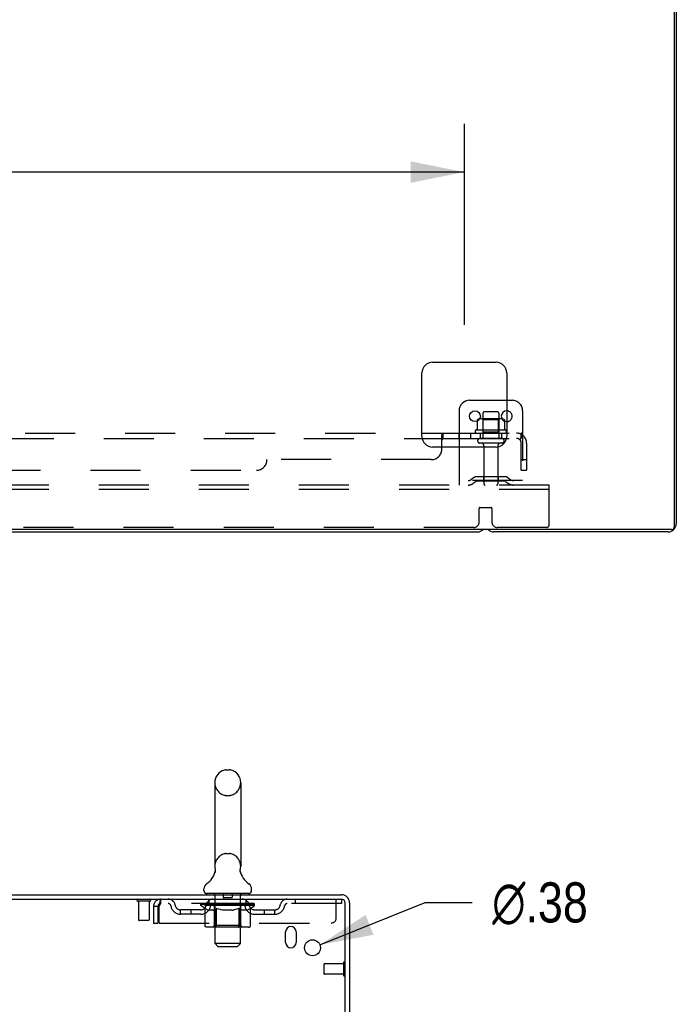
# Model space of a CAD drawing. Header units: inches. Extents: x 0 to 215, y 0 to 139.
# Tile 52 of 114: x 36 to 52, y 92 to 116. Entities that reach past the tile are written whole.
import ezdxf

# ---------------------------------------------------------------- set-up
doc = ezdxf.new("R2010")
doc.units = ezdxf.units.IN
doc.header["$LTSCALE"] = 11.804375
doc.header["$MEASUREMENT"] = 0
doc.linetypes.add('HIDDEN', pattern=[0.2, 0.1, -0.1])
doc.layers.get('0').update_dxf_attribs({"linetype": 'CONTINUOUS'})
for name, color, linetype in [('DEFAULT_2', 8, 'HIDDEN'), ('DIMENSIONS', 7, 'CONTINUOUS'), ('SUBPANEL', 7, 'CONTINUOUS')]:
    doc.layers.add(name, color=color, linetype=linetype)
doc.styles.get("Standard").update_dxf_attribs({"font": 'arial.ttf'})
doc.styles.add('TEXTSTYLE_1', font='gdt', dxfattribs={"width": 0.8})
doc.dimstyles.new('DIMSTYLE_1', dxfattribs={"dimtxt": 0.946875, "dimasz": 1.2625, "dimexe": 0.09, "dimexo": 0.07, "dimgap": 0.0375, "dimtad": 0, "dimtih": 1, "dimtoh": 1, "dimzin": 4, "dimdsep": 46, "dimtxsty": 'Standard', "dimblk": '_FILLED', "dimblk1": '_FILLED', "dimblk2": '_FILLED', "dimcen": 0.09, "dimadec": 3, "dimazin": 1, "dimtfac": 1, "dimtdec": 3, "dimtofl": 0, "dimtmove": 0, "dimatfit": 3, "dimldrblk": '_FILLED', "dimfxl": 0, "dimtolj": 1, "dimtzin": 4, "dimarcsym": 0})
doc.dimstyles.new('DIMSTYLE_2', dxfattribs={"dimtxt": 0.946875, "dimasz": 1.2625, "dimexe": 0.09, "dimexo": 0.07, "dimgap": 0.09, "dimtad": 0, "dimtih": 1, "dimtoh": 1, "dimzin": 4, "dimdsep": 46, "dimtxsty": 'Standard', "dimblk": '_FILLED', "dimblk1": '_FILLED', "dimblk2": '_FILLED', "dimcen": 0.09, "dimadec": 3, "dimazin": 1, "dimtfac": 1, "dimtdec": 3, "dimtofl": 0, "dimtmove": 0, "dimatfit": 1, "dimldrblk": '_FILLED', "dimfxl": 0, "dimtolj": 1, "dimtzin": 4, "dimarcsym": 0})

# ---------------------------------------------------------------- blocks, each defined once
blk = doc.blocks.new('_FILLED')
at = {"color": 0, "linetype": 'ByBlock'}
blk.add_solid([(0, 0), (-1, 0.2), (-1, -0.2)], dxfattribs=at)
blk = doc.blocks.new('*D12')
at = {"layer": 'DIMENSIONS', "color": 2, "linetype": 'Continuous'}
for p, q in [((16.702, 108.446), (16.702, 113.186)), ((46.952, 108.446), (46.952, 113.186)), ((16.702, 112.05), (29.699, 112.05)), ((46.952, 112.05), (33.955, 112.05))]:
    blk.add_line(p, q, dxfattribs=at)
at = {"layer": 'DIMENSIONS', "color": 2, "linetype": 'Continuous', "xscale": 1.2625, "yscale": 1.2625, "zscale": 1.2625, "rotation": 180}
blk.add_blockref('_FILLED', (16.702, 112.05), dxfattribs=at)
at = {"layer": 'DIMENSIONS', "color": 2, "linetype": 'Continuous', "xscale": 1.2625, "yscale": 1.2625, "zscale": 1.2625}
blk.add_blockref('_FILLED', (46.952, 112.05), dxfattribs=at)
at = {"layer": 'DIMENSIONS', "color": 2, "linetype": 'Continuous', "insert": (31.827, 112.524), "char_height": 0.9469, "width": 3.30878, "attachment_point": 2, "line_spacing_factor": 0.9}
blk.add_mtext('30.25', dxfattribs=at)
blk = doc.blocks.new('*D28')
at = {"layer": 'DIMENSIONS', "color": 2, "linetype": 'Continuous'}
for p, q in [((43.544, 93.821), (46.031, 94.821)), ((46.031, 94.821), (47.136, 94.821))]:
    blk.add_line(p, q, dxfattribs=at)
at = {"layer": 'DIMENSIONS', "color": 2, "linetype": 'Continuous', "xscale": 1.2625, "yscale": 1.2625, "zscale": 1.2625, "rotation": 201.9136037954}
blk.add_blockref('_FILLED', (43.544, 93.821), dxfattribs=at)
at = {"layer": 'DIMENSIONS', "color": 2, "linetype": 'Continuous', "insert": (47.609, 95.295), "char_height": 0.94688, "width": 3.09993, "attachment_point": 1, "line_spacing_factor": 0.9, "style": 'TEXTSTYLE_1'}
blk.add_mtext('{\\fgdt;n}\\fArial;.38', dxfattribs=at)

msp = doc.modelspace()

# ---------------------------------------------------------------- linework, layer by layer
at = {"color": 3, "linetype": 'Continuous'}
for p, q in [((51.9, 127.563), (51.9, 103.675)), ((51.952, 127.459), (51.952, 103.752)), ((46.202, 107.563), (47.702, 107.563)), ((45.952, 105.813), (45.952, 107.313)), ((47.952, 107.313), (47.952, 105.813)), ((47.702, 105.563), (46.202, 105.563)), ((51.84, 103.615), (11.814, 103.615)), ((51.763, 103.563), (47.641, 103.563)), ((20.245, 94.897), (44.051, 94.897)), ((20.297, 95.001), (44.056, 95.001)), ((44.141, 91.583), (44.141, 94.807)), ((44.245, 94.812), (44.245, 91.584)), ((42.735, 93.876), (42.735, 94.126)), ((42.985, 94.126), (42.985, 93.876))]:
    msp.add_line(p, q, dxfattribs=at)
at = {"color": 7, "linetype": 'Continuous'}
for p, q in [((47.077, 106.667), (47.952, 106.667)), ((46.827, 106.417), (46.827, 105.563)), ((47.259, 106.208), (47.258, 106.206)), ((47.258, 106.206), (47.258, 106.177)), ((47.896, 106.206), (47.896, 106.177)), ((16.391, 103.563), (47.263, 103.563)), ((41.326, 97.946), (41.414, 97.946)), ((41.064, 97.646), (41.064, 95.671)), ((41.676, 97.646), (41.676, 95.671)), ((41.07, 95.528), (41.068, 95.524)), ((41.664, 95.577), (41.665, 95.582)), ((41.664, 95.572), (41.664, 95.577)), ((41.664, 95.567), (41.664, 95.572)), ((41.664, 95.562), (41.664, 95.567)), ((41.664, 95.557), (41.664, 95.562)), ((41.665, 95.552), (41.664, 95.557)), ((41.665, 95.587), (41.666, 95.592)), ((41.665, 95.582), (41.665, 95.587)), ((41.665, 95.547), (41.665, 95.553)), ((41.666, 95.543), (41.665, 95.548)), ((41.667, 95.538), (41.666, 95.543)), ((41.667, 95.597), (41.668, 95.601)), ((41.668, 95.534), (41.667, 95.538)), ((40.807, 95.1), (40.807, 95.139)), ((40.87, 95.031), (40.87, 95.001)), ((41.87, 95.031), (40.87, 95.031)), ((41.87, 95.031), (41.87, 95.001)), ((41.932, 95.1), (41.932, 95.139))]:
    msp.add_line(p, q, dxfattribs=at)
for points in [[(47.264, 106.215), (47.263, 106.215), (47.262, 106.214), (47.26, 106.212), (47.26, 106.211), (47.259, 106.209), (47.259, 106.208)], [(47.89, 106.215), (47.892, 106.215), (47.893, 106.214), (47.894, 106.212), (47.895, 106.211), (47.896, 106.209), (47.896, 106.208), (47.896, 106.206)], [(41.072, 95.601), (41.073, 95.597), (41.074, 95.592), (41.074, 95.587), (41.075, 95.582), (41.075, 95.577), (41.076, 95.572), (41.076, 95.568), (41.076, 95.563), (41.075, 95.558), (41.075, 95.553), (41.074, 95.548), (41.073, 95.543), (41.072, 95.538), (41.071, 95.533), (41.07, 95.528)], [(41.666, 95.592), (41.667, 95.597), (41.668, 95.601)]]:
    msp.add_lwpolyline(points, dxfattribs=at)
msp.add_circle((47.202, 106.292), 0.128, dxfattribs=at)
at = {"color": 3, "linetype": 'Continuous'}
msp.add_circle((43.37, 93.751), 0.188, dxfattribs=at)
for centre, radius, start, end in [((46.202, 107.313), 0.25, 90, 180), ((47.702, 107.313), 0.25, 0, 90), ((46.202, 105.813), 0.25, 180, 270), ((47.702, 105.813), 0.25, 270, 360), ((47.641, 103.752), 0.189, 226.4963, 270), ((51.763, 103.752), 0.189, 270, 360), ((51.84, 103.675), 0.06, 270, 360), ((44.051, 94.807), 0.09, 0, 90), ((44.056, 94.812), 0.189, 0, 90), ((42.86, 94.126), 0.125, 0, 180), ((42.86, 93.876), 0.125, 180, 360)]:
    msp.add_arc(centre, radius, start, end, dxfattribs=at)
at = {"color": 7, "linetype": 'Continuous'}
for centre, radius, start, end in [((47.077, 106.417), 0.25, 90, 180), ((47.952, 106.292), 0.128, 90, 270), ((47.322, 106.086), 0.141, 93.6175, 113.95), ((47.833, 106.086), 0.141, 66.05, 86.3825), ((47.263, 103.752), 0.189, 270, 313.4203), ((41.37, 97.646), 0.306, 105.6303, 180), ((41.326, 97.803), 0.144, 90, 105.6303), ((41.414, 97.803), 0.144, 74.3697, 90), ((41.37, 97.646), 0.306, 0, 74.3697), ((40.572, 95.688), 0.523, 304.6624, 347.2389), ((41.37, 95.671), 0.306, 180, 193.2053), ((42.168, 95.688), 0.523, 192.7611, 235.3376), ((41.37, 95.671), 0.306, 346.7947, 360), ((40.951, 95.139), 0.144, 124.6624, 180), ((41.789, 95.139), 0.144, 360, 55.3376), ((40.876, 95.1), 0.069, 180, 265), ((41.863, 95.1), 0.069, 275, 360), ((44.056, 94.812), 0.085, 0, 90)]:
    msp.add_arc(centre, radius, start, end, dxfattribs=at)
at = {"layer": 'DEFAULT_2', "color": 8, "linetype": 'HIDDEN'}
for p, q in [((47.952, 106.667), (48.077, 106.667)), ((47.735, 106.392), (47.42, 106.392)), ((48.327, 106.417), (48.327, 104.667)), ((47.258, 106.177), (47.258, 105.988)), ((47.833, 106.228), (47.322, 106.228)), ((47.394, 106.208), (47.374, 106.228)), ((47.39, 106.362), (47.39, 105.767)), ((47.761, 106.208), (47.394, 106.208)), ((47.394, 105.912), (47.394, 106.208)), ((47.761, 106.208), (47.781, 106.228)), ((47.761, 105.912), (47.761, 106.208)), ((47.765, 106.362), (47.765, 105.767)), ((47.896, 106.177), (47.896, 105.988)), ((47.933, 105.962), (47.221, 105.962)), ((47.243, 105.892), (47.911, 105.892)), ((47.835, 105.767), (47.32, 105.767)), ((47.394, 105.912), (47.374, 105.892)), ((47.761, 105.912), (47.394, 105.912)), ((47.761, 105.912), (47.781, 105.892)), ((46.827, 105.563), (46.827, 104.667)), ((47.835, 105.657), (47.32, 105.657)), ((47.412, 105.594), (47.412, 104.697)), ((47.742, 105.594), (47.742, 104.697)), ((48.327, 104.771), (46.827, 104.771)), ((47.17, 104.839), (47.102, 104.79)), ((47.918, 104.861), (47.237, 104.861)), ((47.402, 104.861), (47.402, 104.757)), ((47.752, 104.861), (47.752, 104.757)), ((47.984, 104.839), (48.052, 104.79)), ((48.952, 104.667), (14.702, 104.667)), ((48.952, 104.563), (14.702, 104.563)), ((47.231, 104.755), (47.163, 104.706)), ((47.918, 104.757), (47.237, 104.757)), ((47.924, 104.755), (47.992, 104.706)), ((48.952, 104.563), (48.952, 104.667)), ((48.952, 103.729), (48.952, 104.563)), ((47.302, 103.792), (47.302, 104.117)), ((47.322, 104.137), (47.582, 104.137)), ((47.602, 104.117), (47.602, 103.792)), ((47.177, 103.667), (16.477, 103.667)), ((48.89, 103.667), (47.727, 103.667)), ((41.326, 97.346), (41.414, 97.346)), ((41.326, 95.971), (41.414, 95.971)), ((41.05, 95.031), (41.05, 95.001)), ((41.265, 95.021), (41.265, 94.941)), ((41.475, 95.021), (41.475, 94.941)), ((41.69, 95.031), (41.69, 95.001)), ((39.533, 94.854), (39.249, 94.854)), ((39.267, 94.854), (39.267, 94.407)), ((39.515, 94.854), (39.515, 94.407)), ((39.787, 94.897), (39.787, 94.793)), ((44.057, 94.793), (39.787, 94.793)), ((40.737, 94.746), (40.737, 94.793)), ((40.746, 94.786), (40.746, 94.793)), ((40.755, 94.783), (40.755, 94.786)), ((40.755, 94.783), (41.985, 94.783)), ((40.764, 94.783), (40.764, 94.786)), ((40.765, 94.783), (40.765, 94.786)), ((40.775, 94.786), (40.775, 94.793)), ((40.791, 94.783), (40.791, 94.786)), ((40.793, 94.783), (40.793, 94.786)), ((40.821, 94.786), (40.821, 94.793)), ((40.836, 94.783), (40.836, 94.786)), ((40.839, 94.783), (40.839, 94.786)), ((41.043, 94.786), (40.842, 94.786)), ((40.885, 94.786), (40.885, 94.793)), ((40.886, 94.783), (40.886, 94.786)), ((40.887, 94.783), (40.887, 94.786)), ((40.89, 94.783), (40.89, 94.786)), ((40.897, 94.783), (40.897, 94.786)), ((40.897, 94.783), (40.897, 94.786)), ((40.9, 94.783), (40.9, 94.786)), ((40.904, 94.783), (40.904, 94.787)), ((40.908, 94.783), (40.908, 94.786)), ((40.922, 94.783), (40.922, 94.786)), ((40.932, 94.793), (40.932, 94.897)), ((40.94, 94.783), (40.94, 94.786)), ((40.941, 94.783), (40.941, 94.789)), ((40.961, 94.783), (40.961, 94.786)), ((40.961, 94.783), (40.961, 94.786)), ((40.963, 94.786), (40.963, 94.793)), ((40.972, 94.783), (40.972, 94.786)), ((40.977, 94.783), (40.977, 94.786)), ((40.986, 94.783), (40.986, 94.786)), ((40.997, 94.783), (40.997, 94.79)), ((41.013, 94.783), (41.013, 94.786)), ((41.016, 94.783), (41.016, 94.786)), ((41.043, 94.783), (41.043, 94.786)), ((41.11, 94.786), (41.048, 94.786)), ((41.053, 94.786), (41.053, 94.793)), ((41.06, 94.783), (41.06, 94.786)), ((41.065, 94.783), (41.065, 94.786)), ((41.07, 93.85), (41.07, 95.001)), ((41.071, 94.783), (41.071, 94.791)), ((41.075, 94.783), (41.075, 94.786)), ((41.086, 94.783), (41.086, 94.786)), ((41.11, 94.783), (41.11, 94.786)), ((41.185, 94.786), (41.126, 94.786)), ((41.146, 94.783), (41.146, 94.786)), ((41.153, 94.786), (41.153, 94.793)), ((41.157, 94.783), (41.157, 94.786)), ((41.159, 94.783), (41.159, 94.792)), ((41.162, 94.783), (41.162, 94.786)), ((41.169, 94.783), (41.169, 94.786)), ((41.185, 94.783), (41.185, 94.786)), ((41.265, 94.786), (41.211, 94.786)), ((41.224, 94.783), (41.224, 94.786)), ((41.255, 94.786), (41.37, 94.793)), ((41.26, 94.786), (41.26, 94.793)), ((41.26, 94.786), (41.26, 94.793)), ((41.26, 94.793), (41.26, 94.793)), ((41.26, 94.783), (41.26, 94.786)), ((41.264, 94.783), (41.264, 94.786)), ((41.265, 94.783), (41.265, 94.786)), ((41.266, 94.783), (41.266, 94.786)), ((41.465, 94.931), (41.275, 94.931)), ((41.349, 94.786), (41.301, 94.786)), ((41.306, 94.783), (41.306, 94.786)), ((41.349, 94.783), (41.349, 94.786)), ((41.367, 94.786), (41.367, 94.786)), ((41.367, 94.783), (41.367, 94.786)), ((41.367, 94.783), (41.367, 94.786)), ((41.37, 94.786), (41.37, 94.793)), ((41.37, 94.793), (41.484, 94.786)), ((41.372, 94.783), (41.372, 94.786)), ((41.372, 94.786), (41.373, 94.786)), ((41.373, 94.783), (41.373, 94.786)), ((41.391, 94.783), (41.391, 94.786)), ((41.391, 94.786), (41.439, 94.786)), ((41.433, 94.783), (41.433, 94.786)), ((41.474, 94.783), (41.474, 94.786)), ((41.474, 94.783), (41.474, 94.786)), ((41.474, 94.786), (41.529, 94.786)), ((41.475, 94.783), (41.475, 94.786)), ((41.479, 94.786), (41.479, 94.793)), ((41.479, 94.793), (41.48, 94.793)), ((41.479, 94.783), (41.479, 94.786)), ((41.48, 94.786), (41.48, 94.793)), ((41.516, 94.783), (41.516, 94.786)), ((41.555, 94.783), (41.555, 94.786)), ((41.555, 94.786), (41.614, 94.786)), ((41.57, 94.783), (41.57, 94.786)), ((41.578, 94.783), (41.578, 94.786)), ((41.58, 94.783), (41.58, 94.792)), ((41.583, 94.783), (41.583, 94.786)), ((41.586, 94.786), (41.586, 94.793)), ((41.594, 94.783), (41.594, 94.786)), ((41.63, 94.783), (41.63, 94.786)), ((41.63, 94.786), (41.692, 94.786)), ((41.654, 94.783), (41.654, 94.786)), ((41.665, 94.783), (41.665, 94.786)), ((41.669, 94.783), (41.669, 94.791)), ((41.67, 93.85), (41.67, 95.001)), ((41.675, 94.783), (41.675, 94.786)), ((41.68, 94.783), (41.68, 94.786)), ((41.686, 94.786), (41.686, 94.793)), ((41.697, 94.783), (41.697, 94.786)), ((41.697, 94.786), (42.003, 94.786)), ((41.724, 94.783), (41.724, 94.786)), ((41.727, 94.783), (41.727, 94.786)), ((41.743, 94.783), (41.743, 94.79)), ((41.754, 94.783), (41.754, 94.786)), ((41.763, 94.783), (41.763, 94.786)), ((41.767, 94.783), (41.767, 94.786)), ((41.777, 94.786), (41.777, 94.793)), ((41.778, 94.783), (41.778, 94.786)), ((41.778, 94.783), (41.778, 94.786)), ((41.799, 94.783), (41.799, 94.789)), ((41.799, 94.783), (41.799, 94.786)), ((41.807, 94.793), (41.807, 94.897)), ((41.817, 94.783), (41.817, 94.786)), ((41.832, 94.783), (41.832, 94.786)), ((41.836, 94.783), (41.836, 94.787)), ((41.839, 94.783), (41.839, 94.786)), ((41.843, 94.783), (41.843, 94.786)), ((41.843, 94.783), (41.843, 94.786)), ((41.85, 94.783), (41.85, 94.786)), ((41.853, 94.783), (41.853, 94.786)), ((41.854, 94.783), (41.854, 94.786)), ((41.855, 94.786), (41.855, 94.793)), ((41.882, 94.789), (42.002, 94.791)), ((41.882, 94.786), (41.882, 94.789)), ((41.901, 94.783), (41.901, 94.786)), ((41.904, 94.783), (41.904, 94.786)), ((41.918, 94.786), (41.918, 94.793)), ((41.947, 94.783), (41.947, 94.786)), ((41.949, 94.783), (41.949, 94.786)), ((41.965, 94.786), (41.965, 94.793)), ((41.975, 94.783), (41.975, 94.786)), ((41.976, 94.783), (41.976, 94.786)), ((41.985, 94.783), (41.985, 94.786)), ((41.993, 94.786), (41.993, 94.793)), ((42.002, 94.786), (42.002, 94.791)), ((42.003, 94.746), (42.003, 94.786)), ((42.957, 94.897), (42.957, 94.793)), ((43.932, 94.459), (43.932, 94.897)), ((44.051, 94.897), (44.057, 94.897)), ((44.057, 94.897), (44.057, 94.793)), ((39.62, 94.73), (39.62, 94.334)), ((39.62, 94.73), (39.724, 94.73)), ((39.724, 94.73), (39.724, 94.334)), ((39.754, 94.334), (39.754, 94.73)), ((40.255, 94.542), (40.255, 94.646)), ((40.738, 94.646), (40.255, 94.646)), ((40.505, 94.542), (40.505, 94.646)), ((40.836, 94.677), (40.737, 94.746)), ((42.003, 94.746), (40.737, 94.746)), ((40.836, 94.272), (40.836, 94.677)), ((40.836, 94.677), (40.85, 94.667)), ((40.864, 94.659), (40.85, 94.667)), ((40.877, 94.651), (40.864, 94.659)), ((40.891, 94.645), (40.877, 94.651)), ((40.904, 94.639), (40.891, 94.645)), ((40.917, 94.635), (40.904, 94.639)), ((41.021, 94.635), (40.917, 94.635)), ((41.021, 94.635), (41.035, 94.639)), ((41.048, 94.645), (41.035, 94.639)), ((41.062, 94.651), (41.048, 94.645)), ((41.057, 94.274), (41.057, 94.743)), ((41.076, 94.659), (41.062, 94.651)), ((41.089, 94.668), (41.075, 94.659)), ((41.103, 94.677), (41.089, 94.667)), ((41.103, 94.272), (41.103, 94.677)), ((41.103, 94.677), (41.132, 94.667)), ((41.161, 94.659), (41.132, 94.667)), ((41.188, 94.651), (41.16, 94.659)), ((41.216, 94.645), (41.188, 94.651)), ((41.244, 94.639), (41.216, 94.645)), ((41.271, 94.635), (41.243, 94.639)), ((41.469, 94.635), (41.271, 94.635)), ((41.469, 94.635), (41.497, 94.639)), ((41.525, 94.645), (41.497, 94.639)), ((41.553, 94.652), (41.524, 94.645)), ((41.581, 94.659), (41.552, 94.651)), ((41.61, 94.668), (41.581, 94.659)), ((41.639, 94.678), (41.609, 94.668)), ((41.639, 94.272), (41.639, 94.678)), ((41.639, 94.678), (41.654, 94.668)), ((41.668, 94.659), (41.653, 94.668)), ((41.683, 94.651), (41.668, 94.659)), ((41.697, 94.645), (41.682, 94.651)), ((41.683, 94.274), (41.683, 94.743)), ((41.711, 94.639), (41.697, 94.645)), ((41.725, 94.635), (41.711, 94.639)), ((41.819, 94.635), (41.725, 94.635)), ((41.819, 94.635), (41.833, 94.639)), ((41.848, 94.645), (41.833, 94.639)), ((41.862, 94.652), (41.848, 94.645)), ((41.877, 94.659), (41.862, 94.651)), ((41.891, 94.668), (41.876, 94.659)), ((41.906, 94.678), (41.891, 94.668)), ((41.906, 94.678), (42.003, 94.746)), ((41.906, 94.272), (41.906, 94.678)), ((42.001, 94.646), (42.484, 94.646)), ((42.234, 94.542), (42.234, 94.646)), ((42.484, 94.542), (42.484, 94.646)), ((39.505, 94.397), (39.277, 94.397)), ((39.62, 94.334), (39.724, 94.334)), ((39.754, 94.334), (43.807, 94.334)), ((40.738, 94.542), (40.255, 94.542)), ((42.001, 94.542), (42.484, 94.542)), ((41.863, 94.235), (40.879, 94.235)), ((41.057, 94.274), (41.017, 94.235)), ((41.683, 94.274), (41.057, 94.274)), ((41.115, 94.239), (41.112, 94.241)), ((41.12, 94.236), (41.117, 94.237)), ((41.122, 94.235), (41.12, 94.236)), ((41.125, 94.235), (41.122, 94.235)), ((41.683, 94.274), (41.722, 94.235)), ((41.139, 93.781), (41.07, 93.85)), ((41.67, 93.85), (41.07, 93.85)), ((41.601, 93.781), (41.67, 93.85)), ((41.139, 93.781), (41.601, 93.781)), ((44.098, 93.393), (44.098, 93.109)), ((43.641, 93.365), (43.641, 93.137)), ((44.098, 93.375), (43.651, 93.375)), ((44.098, 93.127), (43.651, 93.127))]:
    msp.add_line(p, q, dxfattribs=at)
for points in [[(47.258, 105.988), (47.258, 105.987), (47.258, 105.986), (47.258, 105.985), (47.257, 105.984), (47.257, 105.983), (47.257, 105.983), (47.256, 105.982), (47.256, 105.982), (47.256, 105.981), (47.255, 105.981), (47.255, 105.981), (47.255, 105.98), (47.254, 105.98), (47.254, 105.98), (47.254, 105.98), (47.254, 105.98), (47.253, 105.979), (47.253, 105.979)], [(47.901, 105.979), (47.901, 105.979), (47.901, 105.98), (47.901, 105.98), (47.9, 105.98), (47.9, 105.98), (47.9, 105.98), (47.9, 105.981), (47.899, 105.981), (47.899, 105.981), (47.899, 105.982), (47.898, 105.982), (47.898, 105.983), (47.897, 105.983), (47.897, 105.984), (47.897, 105.985), (47.896, 105.986), (47.896, 105.987), (47.896, 105.988)], [(39.787, 94.897), (39.784, 94.896), (39.782, 94.893), (39.78, 94.887), (39.777, 94.88), (39.775, 94.871), (39.773, 94.86), (39.77, 94.848), (39.768, 94.834), (39.766, 94.819), (39.763, 94.802), (39.761, 94.785), (39.759, 94.767), (39.756, 94.749), (39.754, 94.73)], [(39.787, 94.793), (39.784, 94.792), (39.782, 94.791), (39.78, 94.789), (39.777, 94.787), (39.775, 94.783), (39.773, 94.779), (39.77, 94.774), (39.768, 94.769), (39.766, 94.763), (39.763, 94.757), (39.761, 94.751), (39.759, 94.744), (39.756, 94.737), (39.754, 94.73)], [(40.879, 94.235), (40.874, 94.235), (40.868, 94.236), (40.863, 94.237), (40.859, 94.239), (40.854, 94.241), (40.85, 94.244), (40.846, 94.248), (40.842, 94.252), (40.84, 94.256), (40.838, 94.261), (40.836, 94.266), (40.836, 94.272)], [(41.104, 94.261), (41.104, 94.266), (41.103, 94.272)], [(41.105, 94.256), (41.104, 94.261), (41.104, 94.266), (41.103, 94.272)], [(41.117, 94.237), (41.115, 94.239), (41.112, 94.241), (41.11, 94.244), (41.108, 94.248), (41.107, 94.252), (41.105, 94.256)], [(41.11, 94.244), (41.108, 94.248), (41.107, 94.252)], [(41.617, 94.235), (41.62, 94.235), (41.622, 94.236), (41.625, 94.237), (41.627, 94.239), (41.63, 94.241), (41.632, 94.244), (41.634, 94.248), (41.635, 94.252), (41.637, 94.256), (41.638, 94.261), (41.638, 94.266), (41.639, 94.272)], [(41.863, 94.235), (41.869, 94.235), (41.874, 94.236), (41.879, 94.237), (41.884, 94.239), (41.888, 94.241), (41.892, 94.244), (41.896, 94.248), (41.9, 94.252), (41.902, 94.256), (41.905, 94.261), (41.906, 94.266), (41.906, 94.272)]]:
    msp.add_lwpolyline(points, dxfattribs=at)
for centre, radius, start, end in [((48.077, 106.417), 0.25, 0, 90), ((47.42, 106.362), 0.03, 90, 180), ((47.735, 106.362), 0.03, 0, 90), ((47.952, 106.292), 0.128, 270, 90), ((47.322, 106.086), 0.141, 90, 93.6175), ((47.833, 106.086), 0.141, 86.3825, 90), ((47.243, 105.93), 0.0384, 124.4497, 270), ((47.577, 105.361), 0.698, 117.6814, 120.6631), ((47.577, 105.361), 0.698, 59.3369, 62.3186), ((47.911, 105.93), 0.0384, 270, 55.5503), ((47.32, 105.712), 0.055, 90, 270), ((47.835, 105.712), 0.055, 270, 90), ((47.35, 105.594), 0.0625, 0, 90), ((47.805, 105.594), 0.0625, 90, 180), ((47.041, 104.875), 0.104, 270, 305.7539), ((47.237, 104.747), 0.114, 90, 125.7539), ((47.918, 104.747), 0.114, 54.2461, 90), ((48.113, 104.875), 0.104, 234.2461, 270), ((47.041, 104.875), 0.208, 270, 305.7539), ((47.237, 104.747), 0.01, 90, 125.7539), ((47.442, 104.697), 0.03, 180, 270), ((47.712, 104.697), 0.03, 270, 360), ((47.918, 104.747), 0.01, 54.2461, 90), ((48.113, 104.875), 0.208, 234.2461, 270), ((47.322, 104.117), 0.02, 90, 180), ((47.582, 104.117), 0.02, 0, 90), ((47.177, 103.792), 0.125, 270, 360), ((47.727, 103.792), 0.125, 180, 270), ((48.89, 103.729), 0.0625, 270, 360), ((41.37, 97.646), 0.306, 180, 254.3697), ((41.37, 97.646), 0.306, 285.6303, 360), ((41.326, 97.49), 0.144, 254.3697, 270), ((41.414, 97.49), 0.144, 270, 285.6303), ((41.37, 95.671), 0.306, 105.6303, 180), ((41.326, 95.828), 0.144, 90, 105.6303), ((41.414, 95.828), 0.144, 74.3697, 90), ((41.37, 95.671), 0.306, 0, 74.3697), ((40.876, 95.1), 0.069, 265, 270), ((41.04, 95.001), 0.03, 0, 90), ((41.255, 95.021), 0.01, 0, 90), ((41.485, 95.021), 0.01, 90, 180), ((41.7, 95.001), 0.03, 90, 180), ((41.863, 95.1), 0.069, 270, 275), ((39.249, 94.875), 0.0215, 90, 270), ((39.533, 94.875), 0.0215, 270, 90), ((39.787, 94.73), 0.167, 90, 180), ((39.787, 94.73), 0.063, 90, 180), ((39.966, 94.73), 0.167, 8.0716, 90), ((39.967, 94.73), 0.0625, 7.9863, 90), ((41.027, 94.73), 0.167, 90, 171.9284), ((41.027, 94.73), 0.0625, 90, 172.0137), ((41.017, 94.743), 0.0398, 0, 90), ((41.275, 94.941), 0.01, 180, 270), ((41.465, 94.941), 0.01, 270, 360), ((41.722, 94.743), 0.0398, 90, 180), ((41.712, 94.73), 0.167, 8.0716, 90), ((41.713, 94.73), 0.0625, 7.9863, 90), ((42.773, 94.73), 0.167, 90, 171.9284), ((42.773, 94.73), 0.0625, 90, 172.0137), ((40.255, 94.771), 0.229, 187.9863, 270), ((40.255, 94.771), 0.125, 188.0716, 270), ((40.738, 94.771), 0.125, 270, 351.9284), ((40.738, 94.771), 0.229, 270, 352.0137), ((42.001, 94.771), 0.229, 187.9863, 270), ((42.001, 94.771), 0.125, 188.0716, 270), ((42.484, 94.771), 0.125, 270, 351.9284), ((42.484, 94.771), 0.229, 270, 352.0137), ((39.277, 94.407), 0.01, 180, 270), ((39.505, 94.407), 0.01, 270, 360), ((43.807, 94.459), 0.125, 270, 360), ((44.119, 93.393), 0.0215, 0, 180), ((43.651, 93.365), 0.01, 90, 180), ((43.651, 93.137), 0.01, 180, 270), ((44.119, 93.109), 0.0215, 180, 360)]:
    msp.add_arc(centre, radius, start, end, dxfattribs=at)
for centre, major_axis, ratio, start_param, end_param in [((41.37, 94.793), (0.633, 0.007), 0.05963, 2.96643, 3.140963), ((40.717, 94.781), (0.198, 0), 0.060556, 0.430652, 1.470503), ((41.37, 94.793), (0.633, 0), 0.060556, -3.141593, -2.96706), ((40.717, 94.774), (0.198, 0.002), 0.05963, 1.376596, 1.469874), ((41.37, 94.793), (0.633, 0.013), 0.05688, 2.791345, 2.965878), ((40.692, 94.781), (0.198, 0.002), 0.05963, 0.25549, 1.295341), ((40.761, 94.781), (0.198, -0.002), 0.05963, 0.605815, 1.645666), ((41.37, 94.793), (0.633, -0.007), 0.05963, -2.96643, -2.791898), ((40.761, 94.774), (0.198, 0), 0.060556, 1.551758, 1.645036), ((40.692, 94.774), (0.198, 0.004), 0.05688, 1.20151, 1.294789), ((40.762, 94.777), (0.164, 0.002), 0.05963, 1.065228, 1.614276), ((40.742, 94.777), (0.164, 0.003), 0.05688, 0.890143, 1.43919), ((40.8, 94.777), (0.164, 0), 0.060556, 1.240391, 1.789438), ((41.37, 94.793), (0.633, 0.019), 0.052395, 2.616403, 2.790936), ((40.689, 94.781), (0.198, 0.004), 0.05688, 0.080405, 1.120256), ((40.824, 94.781), (0.198, -0.004), 0.05688, 0.7809, 1.820751), ((41.37, 94.793), (0.633, -0.013), 0.05688, -2.791345, -2.616812), ((40.824, 94.774), (0.198, -0.002), 0.05963, 1.72692, 1.820198), ((40.689, 94.774), (0.198, 0.006), 0.052395, 1.026568, 1.119847), ((40.742, 94.777), (0.164, 0.005), 0.052395, 0.715201, 1.264248), ((40.856, 94.777), (0.164, -0.002), 0.05963, 1.415553, 1.9646), ((41.37, 94.793), (0.633, 0.025), 0.046319, 2.441654, 2.616187), ((40.903, 94.781), (0.198, -0.006), 0.052395, 0.955842, 1.995693), ((40.706, 94.781), (0.198, 0.006), 0.052395, -0.094537, 0.945314), ((41.37, 94.793), (0.633, -0.019), 0.052395, -2.616403, -2.44187), ((40.903, 94.774), (0.198, -0.004), 0.05688, 1.902006, 1.995284), ((40.706, 94.774), (0.198, 0.008), 0.046319, 0.851819, 0.945098), ((40.76, 94.777), (0.164, 0.006), 0.046319, 0.540452, 1.089499), ((40.927, 94.777), (0.164, -0.003), 0.05688, 1.590638, 2.139686), ((41.37, 94.793), (0.633, 0.029), 0.038841, 2.267123, 2.441656), ((40.996, 94.781), (0.198, -0.008), 0.046319, 1.130591, 2.170442), ((40.743, 94.781), (0.198, 0.008), 0.046319, -0.269286, 0.770565), ((41.37, 94.793), (0.633, -0.025), 0.046319, -2.441654, -2.267121), ((40.996, 94.774), (0.198, -0.006), 0.052395, 2.076947, 2.170226), ((40.743, 94.774), (0.198, 0.009), 0.038841, 0.677289, 0.770567), ((40.797, 94.777), (0.164, 0.008), 0.038841, 0.365921, 0.914969), ((41.012, 94.777), (0.164, -0.005), 0.052395, 1.76558, 2.314627), ((41.37, 94.793), (0.633, 0.033), 0.030195, 2.09281, 2.267343), ((41.101, 94.781), (0.198, -0.009), 0.038841, 1.305122, 2.344973), ((40.799, 94.781), (0.198, 0.009), 0.038841, -0.443817, 0.596034), ((41.37, 94.793), (0.633, -0.029), 0.038841, -2.267123, -2.092591), ((41.101, 94.774), (0.198, -0.008), 0.046319, 2.251696, 2.344975), ((40.799, 94.774), (0.198, 0.01), 0.030195, 0.502975, 0.596254), ((40.851, 94.777), (0.164, 0.009), 0.030195, 0.191608, 0.740655), ((41.107, 94.777), (0.164, -0.006), 0.046319, 1.940329, 2.489376), ((40.873, 94.781), (0.198, 0.01), 0.030195, -0.61813, 0.421721), ((41.37, 94.793), (0.633, 0.036), 0.020645, 1.918687, 2.09322), ((41.214, 94.781), (0.198, -0.01), 0.030195, 1.479435, 2.519286), ((41.37, 94.793), (0.633, -0.033), 0.030195, -2.09281, -1.918277), ((41.214, 94.774), (0.198, -0.009), 0.038841, 2.426227, 2.519505), ((40.873, 94.774), (0.198, 0.011), 0.020645, 0.328852, 0.422131), ((40.921, 94.777), (0.164, 0.009), 0.020645, 0.017485, 0.566532), ((41.21, 94.777), (0.164, -0.008), 0.038841, 2.11486, 2.663907), ((40.961, 94.781), (0.198, 0.011), 0.020645, -0.792253, 0.247598), ((41.37, 94.793), (0.633, 0.038), 0.010478, 1.744704, 1.919237), ((41.332, 94.781), (0.198, -0.011), 0.020645, 1.653558, 2.693409), ((41.37, 94.793), (0.633, -0.036), 0.020645, -1.918687, -1.744154), ((41.332, 94.774), (0.198, -0.01), 0.030195, 2.60054, 2.693819), ((40.961, 94.774), (0.198, 0.012), 0.010478, 0.154869, 0.248148), ((41.005, 94.777), (0.164, 0.01), 0.010478, 6.126688, 6.675735), ((41.319, 94.777), (0.164, -0.009), 0.030195, 2.289173, 2.83822), ((41.062, 94.781), (0.198, 0.012), 0.010478, -0.966236, -0.000846), ((41.451, 94.781), (0.198, -0.012), 0.010478, 1.827541, 2.867392), ((41.37, 94.793), (0.633, -0.038), 0.010478, -1.744704, -1.570171), ((41.451, 94.774), (0.198, -0.011), 0.020645, 2.774664, 2.867942), ((41.429, 94.777), (0.164, -0.009), 0.020645, 2.463296, 3.012344), ((41.289, 94.781), (0.198, 0.012), 0.010478, 0.274201, 1.314052), ((41.203, 94.777), (0.164, 0.01), 0.010478, -0.000483, 0.504314), ((41.173, 94.774), (0.198, 0.012), 0.010478, 0.099668, 0.192946), ((41.37, 94.793), (0.633, 0.038), 0.010478, -1.571421, -1.396888), ((41.567, 94.774), (0.198, -0.012), 0.010478, 2.948646, 3.041925), ((41.537, 94.777), (0.164, -0.01), 0.010478, 2.637279, 3.142076), ((41.408, 94.781), (0.198, 0.011), 0.020645, 0.448184, 1.488034), ((41.311, 94.777), (0.164, 0.009), 0.020645, 0.129249, 0.678296), ((41.289, 94.774), (0.198, 0.011), 0.020645, 0.273651, 0.366929), ((41.677, 94.781), (0.198, -0.012), 0.010478, -3.140747, -2.175357), ((41.37, 94.793), (0.633, 0.036), 0.020645, -1.397439, -1.222906), ((41.37, 94.793), (0.633, -0.038), 0.010478, 1.222355, 1.396888), ((41.526, 94.781), (0.198, 0.01), 0.030195, 0.622307, 1.662158), ((41.421, 94.777), (0.164, 0.009), 0.030195, 0.303372, 0.852419), ((41.734, 94.777), (0.164, -0.01), 0.010478, 2.749043, 3.29809), ((41.778, 94.781), (0.198, -0.011), 0.020645, 2.893995, 3.933846), ((41.408, 94.774), (0.198, 0.01), 0.030195, 0.447774, 0.541052), ((41.778, 94.774), (0.198, -0.012), 0.010478, 2.893445, 2.986723), ((41.37, 94.793), (0.633, 0.033), 0.030195, -1.223315, -1.048783), ((41.37, 94.793), (0.633, -0.036), 0.020645, 1.048373, 1.222906), ((41.639, 94.781), (0.198, 0.009), 0.038841, 0.79662, 1.836471), ((41.529, 94.777), (0.164, 0.008), 0.038841, 0.477686, 1.026733), ((41.818, 94.777), (0.164, -0.009), 0.020645, 2.57506, 3.124108), ((41.867, 94.781), (0.198, -0.01), 0.030195, 2.719872, 3.759723), ((41.743, 94.781), (0.198, 0.008), 0.046319, 0.971151, 2.011002), ((41.526, 94.774), (0.198, 0.009), 0.038841, 0.622087, 0.715366), ((41.867, 94.774), (0.198, -0.011), 0.020645, 2.719462, 2.812741), ((41.37, 94.793), (0.633, 0.029), 0.038841, -1.049002, -0.874469), ((41.37, 94.793), (0.633, -0.033), 0.030195, 0.87425, 1.048783), ((41.633, 94.777), (0.164, 0.006), 0.046319, 0.652216, 1.201263), ((41.837, 94.781), (0.198, 0.006), 0.052395, 1.1459, 2.185751), ((41.888, 94.777), (0.164, -0.009), 0.030195, 2.400937, 2.949985), ((41.941, 94.781), (0.198, -0.009), 0.038841, 2.545558, 3.585409), ((41.728, 94.777), (0.164, 0.005), 0.052395, 0.826965, 1.376012), ((41.639, 94.774), (0.198, 0.008), 0.046319, 0.796618, 0.889896), ((41.941, 94.774), (0.198, -0.01), 0.030195, 2.545339, 2.638617), ((41.916, 94.781), (0.198, 0.004), 0.05688, 1.320842, 2.360692), ((41.37, 94.793), (0.633, 0.025), 0.046319, -0.874471, -0.699939), ((41.37, 94.793), (0.633, -0.029), 0.038841, 0.699936, 0.874469), ((41.997, 94.781), (0.198, -0.008), 0.046319, 2.371028, 3.410879), ((41.943, 94.777), (0.164, -0.008), 0.038841, 2.226624, 2.775671), ((41.979, 94.781), (0.198, 0.002), 0.05963, 1.495927, 2.535778), ((41.813, 94.777), (0.164, 0.003), 0.05688, 1.001907, 1.550954), ((42.034, 94.781), (0.198, -0.006), 0.052395, 2.196279, 3.23613), ((41.98, 94.777), (0.164, -0.006), 0.046319, 2.052093, 2.601141), ((41.743, 94.774), (0.198, 0.006), 0.052395, 0.971367, 1.064645), ((42.023, 94.781), (0.198, 0), 0.060556, 2.364024, 2.71094), ((41.997, 94.774), (0.198, -0.009), 0.038841, 2.371026, 2.464304), ((42.051, 94.781), (0.198, -0.004), 0.05688, 2.021337, 3.061188), ((41.37, 94.793), (0.633, 0.019), 0.052395, -0.699723, -0.52519), ((41.37, 94.793), (0.633, -0.025), 0.046319, 0.525406, 0.699939), ((42.047, 94.781), (0.198, -0.002), 0.05963, 1.846251, 2.886102), ((41.884, 94.777), (0.164, 0.002), 0.05963, 1.176993, 1.72604), ((41.998, 94.777), (0.164, -0.005), 0.052395, 1.877344, 2.426392), ((41.939, 94.777), (0.164, 0), 0.060556, 1.352155, 1.901202), ((41.997, 94.777), (0.164, -0.003), 0.05688, 1.702402, 2.25145), ((41.978, 94.777), (0.164, -0.002), 0.05963, 1.527317, 2.076364), ((41.837, 94.774), (0.198, 0.004), 0.05688, 1.146309, 1.239587), ((42.034, 94.774), (0.198, -0.008), 0.046319, 2.196495, 2.289773), ((41.37, 94.793), (0.633, 0.013), 0.05688, -0.524781, -0.350248), ((41.37, 94.793), (0.633, -0.019), 0.052395, 0.350657, 0.52519), ((42.023, 94.774), (0.198, -0.002), 0.05963, 1.764997, 1.971333), ((41.916, 94.774), (0.198, 0.002), 0.05963, 1.321394, 1.414673), ((42.051, 94.774), (0.198, -0.006), 0.052395, 2.021746, 2.115024), ((41.37, 94.793), (0.633, 0.007), 0.05963, -0.349695, -0.175162), ((41.37, 94.793), (0.633, -0.013), 0.05688, 0.175715, 0.350248), ((41.979, 94.774), (0.198, 0), 0.060556, 1.496556, 1.589835), ((42.047, 94.774), (0.198, -0.004), 0.05688, 1.846804, 1.940083), ((41.37, 94.793), (0.633, -0.007), 0.05963, 6.27665, 6.458348), ((41.37, 94.793), (0.633, 0), 0.060556, -0.174533, -0.058352)]:
    msp.add_ellipse(centre, major_axis=major_axis, ratio=ratio, start_param=start_param, end_param=end_param, dxfattribs=at)
at = {"layer": 'SUBPANEL', "color": 8, "linetype": 'HIDDEN'}
for p, q in [((17.198, 105.767), (46.456, 105.767)), ((17.702, 105.892), (45.952, 105.892)), ((46.818, 105.892), (46.818, 105.767)), ((46.827, 105.892), (48.296, 105.892)), ((46.827, 105.767), (48.296, 105.767)), ((47.099, 105.892), (47.099, 105.767)), ((47.327, 105.892), (47.327, 105.767)), ((47.827, 105.892), (47.827, 105.767)), ((48.335, 105.838), (48.255, 105.741)), ((48.273, 105.763), (48.273, 105.763)), ((48.276, 105.766), (48.276, 105.767)), ((48.296, 105.767), (48.296, 105.892)), ((46.421, 105.517), (46.421, 105.563)), ((48.296, 105.017), (48.296, 105.655)), ((48.421, 105.655), (48.421, 105.017)), ((46.171, 105.267), (42.296, 105.267)), ((48.296, 105.267), (48.421, 105.267)), ((21.609, 105.017), (42.046, 105.017)), ((48.296, 105.017), (48.421, 105.017))]:
    msp.add_line(p, q, dxfattribs=at)
at = {"layer": 'SUBPANEL', "color": 3, "linetype": 'Continuous'}
for p, q in [((45.952, 105.892), (46.827, 105.892)), ((46.421, 105.563), (46.421, 105.838))]:
    msp.add_line(p, q, dxfattribs=at)
at = {"layer": 'SUBPANEL', "color": 7, "linetype": 'Continuous'}
for q in [(46.456, 105.892), (46.827, 105.767)]:
    msp.add_line((46.456, 105.767), q, dxfattribs=at)
at = {"layer": 'SUBPANEL', "color": 3, "linetype": 'Continuous'}
for points in [[(46.421, 105.838), (46.423, 105.84), (46.424, 105.842), (46.426, 105.845), (46.427, 105.848), (46.429, 105.851), (46.43, 105.855), (46.432, 105.858)], [(46.432, 105.858), (46.435, 105.866), (46.437, 105.869), (46.438, 105.872), (46.44, 105.876), (46.441, 105.879), (46.443, 105.881), (46.445, 105.884), (46.446, 105.886), (46.448, 105.888), (46.45, 105.89), (46.452, 105.891), (46.453, 105.891), (46.455, 105.892), (46.456, 105.892)]]:
    msp.add_lwpolyline(points, dxfattribs=at)
at = {"layer": 'SUBPANEL', "color": 7, "linetype": 'Continuous'}
for points in [[(46.421, 105.741), (46.423, 105.741), (46.425, 105.741), (46.426, 105.741), (46.428, 105.741), (46.429, 105.741), (46.431, 105.742), (46.432, 105.743), (46.434, 105.744), (46.435, 105.745), (46.437, 105.747), (46.438, 105.749), (46.439, 105.75), (46.441, 105.752), (46.443, 105.756)], [(46.443, 105.756), (46.445, 105.758), (46.446, 105.76), (46.448, 105.762), (46.449, 105.763), (46.451, 105.764), (46.452, 105.765), (46.454, 105.766), (46.455, 105.767), (46.456, 105.767)]]:
    msp.add_lwpolyline(points, dxfattribs=at)
at = {"layer": 'SUBPANEL', "color": 8, "linetype": 'HIDDEN'}
for points in [[(46.421, 105.741), (46.423, 105.741), (46.425, 105.741), (46.426, 105.741)], [(46.428, 105.741), (46.429, 105.741), (46.431, 105.742), (46.432, 105.743), (46.434, 105.744), (46.435, 105.745)], [(46.446, 105.886), (46.448, 105.888), (46.45, 105.89), (46.452, 105.891)], [(46.449, 105.763), (46.451, 105.764), (46.452, 105.765), (46.454, 105.766)], [(46.453, 105.891), (46.455, 105.892), (46.456, 105.892)], [(46.454, 105.766), (46.455, 105.767), (46.456, 105.767)], [(48.255, 105.741), (48.256, 105.741), (48.257, 105.741), (48.257, 105.741), (48.258, 105.741), (48.259, 105.741), (48.261, 105.742), (48.262, 105.743), (48.264, 105.744), (48.265, 105.745), (48.267, 105.747), (48.269, 105.749), (48.272, 105.752)], [(48.272, 105.752), (48.275, 105.754), (48.277, 105.756), (48.279, 105.758), (48.281, 105.76), (48.284, 105.762), (48.286, 105.763), (48.288, 105.764), (48.29, 105.765), (48.292, 105.766), (48.294, 105.767), (48.296, 105.767)], [(48.296, 105.826), (48.296, 105.826), (48.296, 105.826), (48.296, 105.826), (48.296, 105.826), (48.296, 105.825), (48.296, 105.825), (48.296, 105.824), (48.296, 105.824), (48.296, 105.823), (48.296, 105.823), (48.295, 105.822), (48.295, 105.821), (48.295, 105.821), (48.295, 105.82), (48.295, 105.819), (48.295, 105.818), (48.295, 105.818), (48.295, 105.817), (48.294, 105.816), (48.294, 105.815), (48.294, 105.815), (48.294, 105.814), (48.294, 105.813), (48.293, 105.812), (48.293, 105.812), (48.293, 105.811), (48.293, 105.81), (48.293, 105.809), (48.292, 105.808), (48.292, 105.807), (48.292, 105.807), (48.292, 105.806), (48.291, 105.805), (48.291, 105.804), (48.291, 105.803), (48.291, 105.802), (48.29, 105.801), (48.29, 105.8), (48.29, 105.8), (48.289, 105.799), (48.289, 105.798), (48.289, 105.797), (48.288, 105.796), (48.288, 105.795), (48.288, 105.794), (48.287, 105.793), (48.287, 105.792), (48.287, 105.791), (48.286, 105.79), (48.286, 105.789), (48.285, 105.788), (48.285, 105.787), (48.285, 105.786), (48.284, 105.785), (48.284, 105.784), (48.283, 105.783), (48.283, 105.782), (48.283, 105.781), (48.282, 105.78), (48.282, 105.779), (48.281, 105.778), (48.281, 105.777), (48.281, 105.776), (48.28, 105.776), (48.28, 105.775), (48.279, 105.774), (48.279, 105.773), (48.279, 105.772), (48.278, 105.772), (48.278, 105.771), (48.277, 105.77), (48.277, 105.769), (48.277, 105.769), (48.276, 105.768), (48.276, 105.767), (48.276, 105.767), (48.275, 105.766), (48.275, 105.765), (48.274, 105.765), (48.274, 105.764), (48.274, 105.764), (48.274, 105.763), (48.273, 105.763), (48.273, 105.763), (48.273, 105.763)], [(48.273, 105.763), (48.273, 105.763), (48.273, 105.763), (48.273, 105.763), (48.274, 105.763), (48.274, 105.764), (48.274, 105.764), (48.275, 105.765), (48.275, 105.765), (48.275, 105.766), (48.276, 105.766)], [(48.316, 105.869), (48.315, 105.872), (48.313, 105.876), (48.312, 105.879), (48.31, 105.881), (48.308, 105.884), (48.306, 105.886), (48.305, 105.888), (48.303, 105.89), (48.301, 105.891), (48.299, 105.891), (48.298, 105.892), (48.296, 105.892)], [(48.296, 105.823), (48.296, 105.824), (48.296, 105.825), (48.296, 105.825), (48.296, 105.826), (48.296, 105.826), (48.296, 105.826), (48.296, 105.826)], [(48.335, 105.838), (48.332, 105.84), (48.33, 105.842), (48.328, 105.845), (48.326, 105.848), (48.324, 105.851), (48.323, 105.855), (48.321, 105.858), (48.319, 105.862), (48.316, 105.869)]]:
    msp.add_lwpolyline(points, dxfattribs=at)
for centre, radius, start, end in [((48.184, 105.655), 0.237, 0, 90), ((48.184, 105.655), 0.112, 0, 90), ((46.171, 105.517), 0.25, 270, 360), ((42.046, 105.267), 0.25, 270, 360)]:
    msp.add_arc(centre, radius, start, end, dxfattribs=at)

# ---------------------------------------------------------------- dimensions: what is measured, and where the dimension line sits
at = {"layer": 'DIMENSIONS', "color": 2, "linetype": 'Continuous'}
dim = msp.add_linear_dim(base=(46.952, 112.05), p1=(16.702, 108.376), p2=(46.952, 108.376), dimstyle='DIMSTYLE_1', dxfattribs=at)
dim.commit()
dim.dimension.update_dxf_attribs({"geometry": '*D12', "text_midpoint": (31.829, 112.045), "dimtype": 160})
dim = msp.add_diameter_dim_2p(p1=(43.5438, 93.8208), p2=(43.1959, 93.6809), text='%%c<>', dimstyle='DIMSTYLE_2', override={"dimpost": '<>'}, dxfattribs=at)
dim.commit()
dim.dimension.update_dxf_attribs({"geometry": '*D28', "text_midpoint": (49.1594, 94.8215), "dimtype": 163})

doc.saveas('drawing.dxf')
